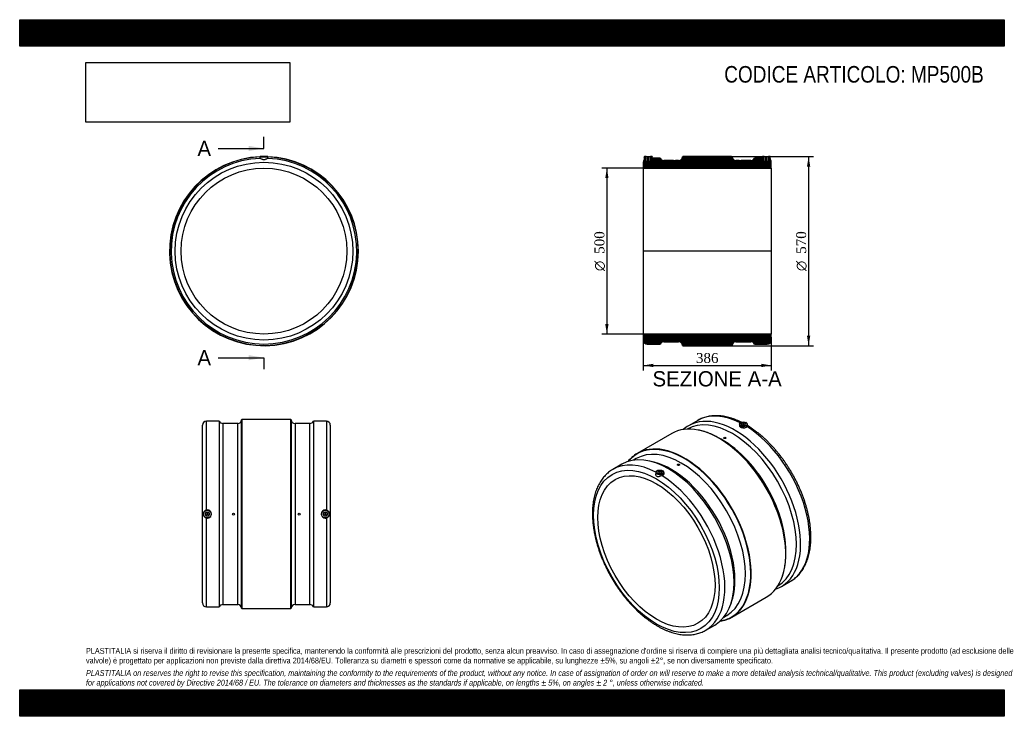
# Model space of a CAD drawing. Header units: millimetres. Extents: x 0 to 2970, y 0 to 2100.
import ezdxf
from ezdxf.enums import TextEntityAlignment as Align
from ezdxf.lldxf.tags import DXFTag

# ---------------------------------------------------------------- set-up
doc = ezdxf.new("R2010")
doc.units = ezdxf.units.MM
doc.header["$LTSCALE"] = 10
for name, color, linetype in [('Default', 7, 'Continuous'), ('DV4_Default', 7, 'Continuous'), ('MP500B', 7, 'Continuous')]:
    doc.layers.add(name, color=color, linetype=linetype)
doc.styles.add('SEACAD_Solid_Edge_ANSI', font='seans.ttf')
doc.styles.add('SEACAD_Solid_Edge_ANSI1_Symbols', font='semeca1.ttf')
doc.styles.add('SEACAD_Times_New_Roman', font='times.ttf')
tags = doc.linetypes.add('CENTER2', pattern=[28.575, 19.05, -3.175, 3.175, -3.175]).pattern_tags.tags
tags[10:11] = [DXFTag(74, 4), DXFTag(75, 0), DXFTag(340, '0'), DXFTag(46, 0.0), DXFTag(50, 0.0), DXFTag(44, 0.0), DXFTag(45, 0.0)]
tags[8:9] = [DXFTag(74, 4), DXFTag(75, 0), DXFTag(340, '0'), DXFTag(46, 0.0), DXFTag(50, 0.0), DXFTag(44, 0.0), DXFTag(45, 0.0)]
tags[6:7] = [DXFTag(74, 4), DXFTag(75, 0), DXFTag(340, '0'), DXFTag(46, 0.0), DXFTag(50, 0.0), DXFTag(44, 0.0), DXFTag(45, 0.0)]
tags[4:5] = [DXFTag(74, 4), DXFTag(75, 0), DXFTag(340, '0'), DXFTag(46, 0.0), DXFTag(50, 0.0), DXFTag(44, 0.0), DXFTag(45, 0.0)]
doc.dimstyles.new('ANSImm', dxfattribs={"dimtxt": 30, "dimasz": 30, "dimexe": 15, "dimexo": 0, "dimgap": 7.5, "dimtad": 1, "dimdsep": 46, "dimtxsty": 'SEACAD_Times_New_Roman', "dimblk1": '_SE_FILLED', "dimblk2": '_SE_FILLED', "dimsah": 1, "dimcen": 15, "dimazin": 0, "dimtfac": 0.85, "dimtdec": 3, "dimtofl": 0, "dimtmove": 0, "dimatfit": 3, "dimfxl": 1, "dimarcsym": 0})
picture_1 = doc.add_image_def('image1.jpg', size_in_pixel=(4302, 1260))

# ---------------------------------------------------------------- blocks, each defined once
blk = doc.blocks.new('SE')
at = {"layer": 'MP500B', "color": 7, "linetype": 'Continuous'}
for p, q in [((724.8, 1686.8), (724.5, 1682)), ((725.3, 1687.3), (724.8, 1686.8)), ((724.8, 1686.8), (748.8, 1686.8)), ((748.3, 1687.3), (725.3, 1687.3)), ((748.8, 1686.8), (748.3, 1687.3)), ((749.1, 1682.1), (748.8, 1686.8))]:
    blk.add_line(p, q, dxfattribs=at)
for radius in [268, 250]:
    blk.add_circle((736.8, 1402.3), radius, dxfattribs=at)
for radius, start, end in [(285, 92.3641, 0), (284.1, 92.4341, 0), (280, 92.4394, 87.5606), (285, 0, 87.6359), (284.1, 0, 87.5659)]:
    blk.add_arc((736.8, 1402.3), radius, start, end, dxfattribs=at)
blk.add_open_spline([(748.7, 1682.1), (748, 1682.1), (746.4, 1681.2), (743.3, 1679.5), (742.2, 1678.9), (739.7, 1678), (738.3, 1677.6), (735.4, 1677.6), (734, 1678), (731.5, 1678.9), (730.3, 1679.5), (728.3, 1680.6), (727.3, 1681.1), (725.8, 1681.9), (725.2, 1682.1), (724.9, 1682.1)], degree=3, knots=[0, 0, 0, 0, 0.25, 0.25, 0.375, 0.375, 0.5, 0.5, 0.625, 0.625, 0.75, 0.75, 0.875, 0.875, 1, 1, 1, 1], dxfattribs=at)
blk = doc.blocks.new('SE1')
at = {"layer": 'MP500B', "color": 7, "linetype": 'Continuous'}
for p, q in [((2045.1, 892), (2017.6, 876.1)), ((2171, 880.9), (2170.8, 877.1)), ((2175.4, 886), (2175, 885.8)), ((2181, 878.4), (2181, 877.5)), ((2185, 877.5), (2185, 878.4)), ((2191, 885.8), (2190.7, 886)), ((2195.4, 875.8), (2195, 880.9)), ((1966.7, 852.5), (1862.7, 792.5)), ((2124.2, 839.4), (2124.2, 839)), ((2130.2, 839), (2130.2, 839.4)), ((1859.5, 776.8), (1851.4, 772.1)), ((1816.8, 760.2), (1789.2, 744.3)), ((1984.2, 758.6), (1984.2, 758.1)), ((1990.2, 758.1), (1990.2, 758.6)), ((1919.3, 735.6), (1918.9, 730.7)), ((1923.7, 740.7), (1923.3, 740.5)), ((1929.3, 733.1), (1929.3, 732.1)), ((1933.3, 732.1), (1933.3, 733.1)), ((1939.3, 740.5), (1938.9, 740.7)), ((1943.6, 731.8), (1943.3, 735.6)), ((2297.6, 391.1), (2325.1, 407.1)), ((2147.7, 298.8), (2251.7, 358.9)), ((2124.4, 299.2), (2132.5, 303.9)), ((2069.2, 259.3), (2096.8, 275.2))]:
    blk.add_line(p, q, dxfattribs=at)
blk.add_arc((1950.3, 485.1), 360.3, 14.6596, 18.3317, dxfattribs=at)
for centre, major_axis, start_param, end_param in [((2149.9, 629.2), (136.5, -236.4), 0.005572, 3.139987), ((2157.6, 633.6), (-140, 242.5), 3.020509, 6.283185), ((2185.1, 649.6), (140, -242.5), 2.416473, 3.141593), ((2109.2, 605.7), (142.5, -246.8), 2.671194, 3.141593), ((2157.6, 633.6), (-140, 242.5), 0, 0.121083), ((2109.2, 605.7), (142.5, -246.8), 0.468562, 2.671194), ((2183, 880.6), (-12, 0), 5.439439, 6.283185), ((2183, 880.6), (-12, 0), 0, 3.985339), ((2183, 880.6), (6, 0), 0, 3.886147), ((2183, 878.4), (2, 0), 0, 4.520589), ((2183, 878.4), (2, 0), 4.904189, 6.283185), ((2183, 880.6), (6, 0), 5.538631, 6.283185), ((2185.1, 649.6), (140, -242.5), 0, 2.313619), ((2118.3, 611), (-136.5, 236.4), 3.860644, 5.562352), ((1956.8, 517.7), (-140, 242.5), 3.141593, 6.283185), ((2004.5, 545.2), (142, -246), 2.056119, 3.353528), ((1996, 540.3), (136.5, -236.4), 0.005572, 3.141593), ((2005.2, 545.6), (-142.5, 246.8), 5.819528, 6.283185), ((2005.2, 545.6), (-142.5, 246.8), 3.612297, 5.819528), ((2005.2, 545.6), (-142.5, 246.8), 0, 0.222889), ((1929.2, 501.8), (140, -242.5), 2.406081, 3.14178), ((1964.5, 522.1), (-136.5, 236.4), 3.587531, 5.837247), ((2109.9, 606.1), (-142, 246), 4.362441, 5.063081), ((1931.3, 735.3), (-12, 0), 5.439439, 6.283185), ((1931.3, 735.3), (-12, 0), 0, 3.985339), ((1931.3, 735.3), (6, 0), 0, 3.886147), ((1931.3, 733.1), (-2, 0), 1.762596, 6.283185), ((1931.3, 733.1), (-2, 0), 0, 1.378997), ((1931.3, 735.3), (6, 0), 5.538631, 6.283185), ((1929.2, 501.8), (140, -242.5), 0.004419, 2.313619), ((2004.5, 545.2), (142, -246), 0.915017, 2.056119), ((2004.5, 545.2), (142, -246), 0, 0.915017), ((2109.2, 605.7), (142.5, -246.8), 0, 0.468562), ((2149.9, 629.2), (136.5, -236.4), 0.001606, 0.005572), ((2005.2, 545.6), (-142.5, 246.8), 2.918704, 3.612297), ((2004.5, 545.2), (142, -246), 6.07125, 6.283185), ((1996, 540.3), (136.5, -236.4), 0, 0.005572), ((1929.2, 501.8), (140, -242.5), 0, 0.004419)]:
    blk.add_ellipse(centre, major_axis=major_axis, ratio=0.57735, start_param=start_param, end_param=end_param, dxfattribs=at)
for centre, major_axis in [((2183, 881), (11.5, 0)), ((2183, 881), (-6.5, 0)), ((2127.2, 839.4), (-3, 0)), ((1920.7, 496.9), (134, -232.1)), ((1920.7, 496.9), (-125, 216.5)), ((1987.2, 758.6), (3, 0)), ((1931.3, 735.7), (11.5, 0)), ((1931.3, 735.7), (-6.5, 0))]:
    blk.add_ellipse(centre, major_axis=major_axis, ratio=0.57735, dxfattribs=at)
for points, knots in [([(2176.8, 886.5), (2173.9, 887.9), (2168.4, 890.5), (2159.9, 894), (2151.5, 897.1), (2143.2, 899.8), (2134.9, 902), (2126.7, 903.8), (2118.6, 905.1), (2110.6, 905.9), (2102.7, 906.3), (2095, 906.2), (2087.5, 905.6), (2080.1, 904.6), (2072.9, 903.1), (2065.9, 901.2), (2059.2, 898.9), (2052.7, 896.1), (2047.8, 893.6), (2045.5, 892.2), (2044.9, 891.8)], [0.0706488, 0.0706488, 0.0706488, 0.0706488, 0.125104, 0.1798956, 0.2346648, 0.2893929, 0.3440574, 0.3986325, 0.4530892, 0.5073972, 0.5615262, 0.6154488, 0.6691431, 0.7225955, 0.7758035, 0.8287776, 0.8815414, 0.9341315, 0.9865953, 1, 1, 1, 1]), ([(2194.5, 767.8), (2193.8, 768.6), (2190.9, 771.9), (2185, 778.1), (2177.2, 786), (2169.3, 793.6), (2161.3, 800.9), (2153.2, 807.9), (2145, 814.5), (2136.7, 820.8), (2128.4, 826.6), (2120.1, 832.2), (2111.8, 837.3), (2103.4, 842), (2095.1, 846.3), (2086.7, 850.2), (2078.5, 853.7), (2070.2, 856.8), (2062.1, 859.4), (2054.2, 861.5), (2049.6, 862.5), (2047.1, 863)], [0, 0, 0, 0, 0.012968, 0.068237, 0.123508, 0.178781, 0.234056, 0.289333, 0.344612, 0.399893, 0.455177, 0.510463, 0.565752, 0.621042, 0.676333, 0.731626, 0.786918, 0.842209, 0.897497, 0.95278, 1, 1, 1, 1]), ([(2170.8, 877.1), (2170.7, 876.8), (2170.7, 876.5), (2170.9, 875.6), (2171.1, 875.1), (2171.7, 874.1), (2172.1, 873.6), (2173.1, 872.7), (2173.7, 872.3), (2175.7, 871.2), (2177.3, 870.6), (2180.8, 869.8), (2182.7, 869.7), (2185.5, 869.8), (2186.4, 869.9), (2188.1, 870.3), (2189, 870.5), (2191.3, 871.4), (2192.6, 872.2), (2193.6, 873.1)], [0.2735082, 0.2735082, 0.2735082, 0.2735082, 0.3125, 0.3125, 0.375, 0.375, 0.4375, 0.4375, 0.5, 0.5, 0.625, 0.625, 0.75, 0.75, 0.8125, 0.8125, 0.875, 0.875, 1, 1, 1, 1]), ([(2195.4, 875.8), (2195.4, 875.5), (2195.3, 875.2), (2194.8, 874.4), (2194.3, 873.8), (2193.6, 873.1)], [0.7865521, 0.7865521, 0.7865521, 0.7865521, 0.875, 0.875, 1, 1, 1, 1]), ([(2325, 407), (2326.5, 407.9), (2329.7, 409.8), (2335, 413.5), (2340.5, 417.9), (2345.8, 422.7), (2350.8, 427.9), (2355.5, 433.5), (2359.9, 439.5), (2363.9, 445.8), (2367.7, 452.5), (2371.2, 459.6), (2374.3, 467), (2377.1, 474.7), (2379.5, 482.8), (2381.6, 491.1), (2383.3, 499.8), (2384.7, 508.6), (2385.7, 517.8), (2386.4, 527.1), (2386.7, 536.7), (2386.6, 546.5), (2386.2, 556.4), (2385.5, 566.5), (2384.3, 576.7), (2382.9, 587.1), (2381.1, 597.5), (2378.9, 608.1), (2376.4, 618.7), (2373.6, 629.3), (2370.5, 640), (2367, 650.7), (2363.2, 661.4), (2359.1, 672.1), (2354.7, 682.7), (2350, 693.3), (2345.1, 703.8), (2339.8, 714.2), (2334.3, 724.5), (2328.6, 734.7), (2322.6, 744.7), (2316.3, 754.5), (2309.9, 764.2), (2303.2, 773.7), (2296.3, 783), (2289.2, 792), (2281.9, 800.8), (2274.5, 809.3), (2266.9, 817.6), (2259.2, 825.6), (2251.3, 833.2), (2243.4, 840.6), (2235.3, 847.6), (2227.1, 854.3), (2218.8, 860.6), (2210.6, 866.5), (2202.5, 871.9), (2197.8, 874.8), (2195.4, 876.3)], [0.0004195, 0.0004195, 0.0004195, 0.0004195, 0.0124752, 0.0298277, 0.0471874, 0.0645736, 0.0820038, 0.0994924, 0.11705, 0.134683, 0.1523938, 0.1701805, 0.1880384, 0.2059603, 0.2239372, 0.2419599, 0.2600188, 0.2781051, 0.296211, 0.3143297, 0.3324556, 0.3505838, 0.3687102, 0.3868324, 0.4049488, 0.4230582, 0.44116, 0.4592539, 0.47734, 0.4954186, 0.5134899, 0.5315545, 0.549613, 0.5676661, 0.5857145, 0.603759, 0.6218003, 0.6398391, 0.6578764, 0.6759129, 0.6939495, 0.7119867, 0.7300252, 0.748066, 0.7661098, 0.7841574, 0.8022096, 0.8202672, 0.8383311, 0.8564019, 0.8744802, 0.8925669, 0.9106623, 0.9287668, 0.9468807, 0.965004, 0.9831362, 0.9979218, 0.9979218, 0.9979218, 0.9979218]), ([(2129.3, 837.7), (2128.7, 837.4), (2127.9, 837.2), (2126.4, 837.2), (2125.6, 837.4), (2124.5, 838.1), (2124.2, 838.5), (2124.2, 839), (2124.2, 839), (2124.2, 839)], [0, 0, 0, 0, 0.125, 0.125, 0.25, 0.25, 0.375, 0.375, 0.3751035, 0.3751035, 0.3751035, 0.3751035]), ([(1789.2, 744.2), (1787.7, 743.3), (1784.5, 741.5), (1779.3, 737.8), (1773.8, 733.5), (1768.5, 728.6), (1763.5, 723.4), (1758.9, 717.8), (1754.5, 711.9), (1750.4, 705.5), (1746.6, 698.8), (1743.2, 691.7), (1740, 684.3), (1737.3, 676.6), (1734.8, 668.5), (1732.7, 660.2), (1731, 651.6), (1729.6, 642.7), (1728.6, 633.6), (1727.9, 624.2), (1727.6, 614.6), (1727.7, 604.9), (1728.1, 594.9), (1728.9, 584.8), (1730, 574.6), (1731.4, 564.3), (1733.3, 553.8), (1735.4, 543.3), (1737.9, 532.7), (1740.7, 522), (1743.9, 511.3), (1747.3, 500.6), (1751.1, 489.9), (1755.2, 479.2), (1759.6, 468.6), (1764.3, 458), (1769.2, 447.5), (1774.5, 437.1), (1780, 426.8), (1785.7, 416.7), (1791.7, 406.6), (1798, 396.8), (1804.5, 387.1), (1811.1, 377.6), (1818, 368.4), (1825.1, 359.3), (1832.4, 350.5), (1839.8, 342), (1847.4, 333.7), (1855.1, 325.8), (1863, 318.1), (1871, 310.7), (1879, 303.7), (1887.2, 297.1), (1895.5, 290.7), (1903.8, 284.8), (1912.2, 279.2), (1920.6, 274), (1929, 269.2), (1937.5, 264.8), (1945.9, 260.8), (1954.4, 257.3), (1962.8, 254.2), (1971.1, 251.5), (1979.4, 249.3), (1987.6, 247.6), (1995.7, 246.3), (2003.7, 245.4), (2011.6, 245.1), (2019.3, 245.2), (2026.9, 245.7), (2034.2, 246.7), (2041.4, 248.2), (2048.4, 250.1), (2055.1, 252.5), (2061.6, 255.3), (2066.6, 257.8), (2069.1, 259.3), (2069.8, 259.7)], [0, 0, 0, 0, 0.008578, 0.021472, 0.034371, 0.04729, 0.060241, 0.073236, 0.086282, 0.099385, 0.112545, 0.125761, 0.139031, 0.152348, 0.165706, 0.179097, 0.192516, 0.205955, 0.219409, 0.232872, 0.246341, 0.259811, 0.27328, 0.286746, 0.300207, 0.313663, 0.327114, 0.340559, 0.353998, 0.367431, 0.380859, 0.394282, 0.4077, 0.421115, 0.434526, 0.447934, 0.46134, 0.474743, 0.488146, 0.501548, 0.51495, 0.528353, 0.541757, 0.555162, 0.568569, 0.58198, 0.595394, 0.608811, 0.622234, 0.635661, 0.649095, 0.662534, 0.67598, 0.689432, 0.702892, 0.716359, 0.729832, 0.743311, 0.756796, 0.770285, 0.783775, 0.797263, 0.810746, 0.824219, 0.837676, 0.851111, 0.864517, 0.877887, 0.891212, 0.904487, 0.917705, 0.930864, 0.943962, 0.957003, 0.969993, 0.982939, 0.995855, 1, 1, 1, 1]), ([(1990.2, 758.1), (1990.2, 757.7), (1989.8, 757.2), (1988.7, 756.6), (1987.9, 756.4), (1986.4, 756.4), (1985.6, 756.6), (1984.5, 757.2), (1984.2, 757.7), (1984.2, 758.1)], [0.3751035, 0.3751035, 0.3751035, 0.3751035, 0.5, 0.5, 0.625, 0.625, 0.75, 0.75, 0.875, 0.875, 0.875, 0.875]), ([(1937.6, 725.3), (1935.1, 724.5), (1932.3, 723.4), (1928.4, 722.3), (1927.1, 722), (1924.6, 721.9), (1923.5, 722.1), (1921.4, 723.2), (1920.6, 724.2), (1919.5, 726.4), (1919.1, 727.6), (1918.9, 729.5), (1918.9, 730.1), (1918.9, 730.7)], [0, 0, 0, 0, 0.25, 0.25, 0.375, 0.375, 0.5, 0.5, 0.625, 0.625, 0.75, 0.75, 0.8162938, 0.8162938, 0.8162938, 0.8162938]), ([(1937.6, 725.3), (1938.4, 725.6), (1939.1, 725.9), (1940.5, 726.6), (1941.1, 727.1), (1942.6, 728.4), (1943.3, 729.5), (1943.6, 731), (1943.6, 731.4), (1943.6, 731.8)], [0, 0, 0, 0, 0.0625, 0.0625, 0.125, 0.125, 0.25, 0.25, 0.294512, 0.294512, 0.294512, 0.294512]), ([(2300.9, 423), (2301.2, 423.8), (2302.3, 426.9), (2304.1, 433.2), (2306.1, 441.3), (2307.8, 449.8), (2309.1, 458.6), (2310.1, 467.6), (2310.7, 476.9), (2311, 486.3), (2311, 496), (2310.6, 505.9), (2309.8, 515.9), (2308.7, 526.1), (2307.3, 536.4), (2305.5, 546.9), (2303.4, 557.3), (2301.2, 567.4), (2299.6, 573.2), (2298.8, 576.2)], [0, 0, 0, 0, 0.018451, 0.08067, 0.1429, 0.20514, 0.267387, 0.329638, 0.391892, 0.454148, 0.516403, 0.578658, 0.640911, 0.703163, 0.765412, 0.827659, 0.889904, 0.952147, 1, 1, 1, 1])]:
    blk.add_open_spline(points, degree=3, knots=knots, dxfattribs=at)
blk.add_open_spline([(2130.2, 839), (2130.2, 838.5), (2129.8, 838.1), (2129.3, 837.7)], degree=3, dxfattribs=at)
blk = doc.blocks.new('SE2')
at = {"layer": 'MP500B', "color": 7, "linetype": 'Continuous'}
for p, q in [((669.4, 325.6), (669.4, 893.8)), ((670.4, 894.7), (670.4, 324.7)), ((817.5, 894.7), (670.4, 894.7)), ((817.5, 324.7), (817.5, 894.7)), ((818.5, 893.8), (818.5, 325.6)), ((551, 341.7), (551, 877.7)), ((563, 621.6), (563, 889.7)), ((602, 889.7), (563, 889.7)), ((602, 889.7), (602, 329.7)), ((612.9, 882.7), (612.9, 336.7)), ((657.5, 882.7), (612.9, 882.7)), ((657.5, 336.7), (657.5, 882.7)), ((830.5, 882.7), (830.5, 336.7)), ((875.1, 882.7), (830.5, 882.7)), ((875.1, 336.7), (875.1, 882.7)), ((886, 889.7), (886, 329.7)), ((925, 889.7), (886, 889.7)), ((925, 889.7), (925, 621.6)), ((937, 877.7), (937, 341.7)), ((563, 329.7), (563, 597.8)), ((925, 597.8), (925, 329.7)), ((563, 329.7), (602, 329.7)), ((612.9, 336.7), (657.5, 336.7)), ((830.5, 336.7), (875.1, 336.7)), ((886, 329.7), (925, 329.7)), ((670.4, 324.7), (817.5, 324.7))]:
    blk.add_line(p, q, dxfattribs=at)
for centre, radius in [((566, 609.7), 12), ((566, 609.7), 11.5), ((566, 609.7), 6.5), ((566, 609.7), 6), ((566, 609.7), 2), ((645, 609.7), 3), ((843, 609.7), 3), ((922, 609.7), 12), ((922, 609.7), 11.5), ((922, 609.7), 6.5), ((922, 609.7), 6), ((922, 609.7), 2)]:
    blk.add_circle(centre, radius, dxfattribs=at)
for centre, radius, start, end in [((657.5, 894.7), 12, 270, 355.5883), ((670.4, 893.7), 1, 90, 175.5883), ((817.5, 893.7), 1, 4.4117, 90), ((830.5, 894.7), 12, 184.4117, 270), ((563, 877.7), 12, 90, 180), ((612.9, 894.7), 12, 204.6243, 270), ((875.1, 894.7), 12, 270, 335.3757), ((925, 877.7), 12, 0, 90), ((565.7, 609.7), 12.2, 102.7995, 257.2005), ((566, 609.7), 12.3, 255.9225, 104.0775), ((922, 609.7), 12.3, 75.9225, 284.0775), ((922.3, 609.7), 12.2, 282.7995, 77.2005), ((563, 341.7), 12, 180, 270), ((612.9, 324.7), 12, 90, 155.3757), ((657.5, 324.7), 12, 4.4117, 90), ((830.5, 324.7), 12, 90, 175.5883), ((875.1, 324.7), 12, 24.6243, 90), ((925, 341.7), 12, 270, 0), ((670.4, 325.7), 1, 184.4117, 270), ((817.5, 325.7), 1, 270, 355.5883)]:
    blk.add_arc(centre, radius, start, end, dxfattribs=at)
blk = doc.blocks.new('SE4')
at = {"color": 7, "linetype": 'Continuous', "style": 'SEACAD_Solid_Edge_ANSI'}
blk.add_text('A', height=46, dxfattribs=at).set_placement((536.2, 1734.9), align=Align.TOP_LEFT)
blk = doc.blocks.new('SE5')
at = {"color": 7, "linetype": 'Continuous', "style": 'SEACAD_Solid_Edge_ANSI'}
blk.add_text('A', height=46, dxfattribs=at).set_placement((536.2, 1104), align=Align.TOP_LEFT)
blk = doc.blocks.new('SEANNOT_GROUP')
at = {"linetype": 'Continuous'}
blk.add_hatch(color=7, dxfattribs=at).paths.add_polyline_path([(690.8, 1704.2), (736.8, 1711.9), (690.8, 1719.6)])
at = {"color": 7, "linetype": 'Continuous'}
blk.add_lwpolyline([(598.8, 1711.9), (736.8, 1711.9)], dxfattribs=at)
blk = doc.blocks.new('SEANNOT_GROUP1')
at = {"linetype": 'Continuous'}
blk.add_hatch(color=7, dxfattribs=at).paths.add_polyline_path([(690.8, 1073.3), (736.8, 1081), (690.8, 1088.7)])
at = {"color": 7, "linetype": 'Continuous'}
blk.add_lwpolyline([(598.8, 1081), (736.8, 1081)], dxfattribs=at)
blk = doc.blocks.new('SE3')
at = {"layer": 'Default', "color": 7, "linetype": 'CENTER2'}
for p, q in [((736.8, 1711.9), (736.8, 1746.4)), ((736.8, 1081), (736.8, 1046.5))]:
    blk.add_line(p, q, dxfattribs=at)
at = {"layer": 'Default', "color": 7, "linetype": 'CENTER2', "const_width": 0.0001}
blk.add_lwpolyline([(736.8, 1711.9), (736.8, 1081)], dxfattribs=at)
at = {"layer": 'Default'}
for name in ['SE4', 'SEANNOT_GROUP', 'SE5', 'SEANNOT_GROUP1']:
    blk.add_blockref(name, (0, 0), dxfattribs=at)
blk = doc.blocks.new('SE6')
at = {"layer": 'MP500B', "linetype": 'Continuous'}
h = blk.add_hatch(dxfattribs=at)
h.set_pattern_fill('LINE', scale=0.629921, angle=45, style=0)
edge = h.paths.add_edge_path()
edge.add_line((1881.1, 1670.3), (1881.1, 1652.3))
edge.add_line((1881.1, 1652.3), (2267.1, 1652.3))
edge.add_line((2267.1, 1652.3), (2267.1, 1670.3))
edge.add_arc((2255.1, 1670.3), 12, 0, 37.3823)
edge.add_line((2264.6, 1677.6), (2264.1, 1686.8))
edge.add_line((2264.1, 1686.8), (2263.6, 1687.3))
edge.add_line((2263.6, 1687.3), (2258.6, 1687.3))
edge.add_line((2258.6, 1687.3), (2258.1, 1686.8))
edge.add_line((2258.1, 1686.8), (2258.1, 1672.3))
edge.add_line((2258.1, 1672.3), (2254.1, 1672.3))
edge.add_line((2254.1, 1672.3), (2254.1, 1684.1))
edge.add_line((2254.1, 1684.1), (2250.1, 1684.1))
edge.add_line((2250.1, 1684.1), (2250.1, 1672.3))
edge.add_line((2250.1, 1672.3), (2246.1, 1672.3))
edge.add_line((2246.1, 1672.3), (2246.1, 1686.8))
edge.add_line((2246.1, 1686.8), (2245.6, 1687.3))
edge.add_line((2245.6, 1687.3), (2240.6, 1687.3))
edge.add_line((2240.6, 1687.3), (2240.1, 1686.8))
edge.add_line((2240.1, 1686.8), (2239.8, 1682.3))
edge.add_line((2239.8, 1682.3), (2216.1, 1682.3))
edge.add_arc((2205.2, 1687.3), 12, 270, 335.3757, ccw=False)
edge.add_line((2205.2, 1675.3), (2176.1, 1675.3))
edge.add_line((2176.1, 1675.3), (2176.1, 1675.8))
edge.add_line((2176.1, 1675.8), (2170.1, 1675.8))
edge.add_line((2170.1, 1675.8), (2170.1, 1675.3))
edge.add_line((2170.1, 1675.3), (2160.6, 1675.3))
edge.add_arc((2160.6, 1687.3), 12, 184.4117, 270, ccw=False)
edge.add_arc((2147.6, 1686.3), 1, 4.4117, 90)
edge.add_line((2147.6, 1687.3), (2000.6, 1687.3))
edge.add_arc((2000.6, 1686.3), 1, 90, 175.5883)
edge.add_arc((1987.6, 1687.3), 12, 270, 355.5883, ccw=False)
edge.add_line((1987.6, 1675.3), (1978.1, 1675.3))
edge.add_line((1978.1, 1675.3), (1978.1, 1675.8))
edge.add_line((1978.1, 1675.8), (1972.1, 1675.8))
edge.add_line((1972.1, 1675.8), (1972.1, 1675.3))
edge.add_line((1972.1, 1675.3), (1943, 1675.3))
edge.add_arc((1943, 1687.3), 12, 204.6243, 270, ccw=False)
edge.add_line((1932.1, 1682.3), (1908.4, 1682.3))
edge.add_line((1908.4, 1682.3), (1908.1, 1686.8))
edge.add_line((1908.1, 1686.8), (1907.6, 1687.3))
edge.add_line((1907.6, 1687.3), (1902.6, 1687.3))
edge.add_line((1902.6, 1687.3), (1902.1, 1686.8))
edge.add_line((1902.1, 1686.8), (1902.1, 1672.3))
edge.add_line((1902.1, 1672.3), (1898.1, 1672.3))
edge.add_line((1898.1, 1672.3), (1898.1, 1684.1))
edge.add_line((1898.1, 1684.1), (1894.1, 1684.1))
edge.add_line((1894.1, 1684.1), (1894.1, 1672.3))
edge.add_line((1894.1, 1672.3), (1890.1, 1672.3))
edge.add_line((1890.1, 1672.3), (1890.1, 1686.8))
edge.add_line((1890.1, 1686.8), (1889.6, 1687.3))
edge.add_line((1889.6, 1687.3), (1884.6, 1687.3))
edge.add_line((1884.6, 1687.3), (1884.1, 1686.8))
edge.add_line((1884.1, 1686.8), (1883.6, 1677.6))
edge.add_arc((1893.1, 1670.3), 12, 142.6177, 180)
h = blk.add_hatch(dxfattribs=at)
h.set_pattern_fill('LINE', scale=0.629921, angle=45, style=0)
edge = h.paths.add_edge_path()
edge.add_line((1893.1, 1122.3), (1932.1, 1122.3))
edge.add_arc((1943, 1117.3), 12, 90, 155.3757, ccw=False)
edge.add_line((1943, 1129.3), (1987.6, 1129.3))
edge.add_arc((1987.6, 1117.3), 12, 4.4117, 90, ccw=False)
edge.add_arc((2000.6, 1118.3), 1, 184.4117, 270)
edge.add_line((2000.6, 1117.3), (2147.6, 1117.3))
edge.add_arc((2147.6, 1118.3), 1, 270, 355.5883)
edge.add_arc((2160.6, 1117.3), 12, 90, 175.5883, ccw=False)
edge.add_line((2160.6, 1129.3), (2205.2, 1129.3))
edge.add_arc((2205.2, 1117.3), 12, 24.6243, 90, ccw=False)
edge.add_line((2216.1, 1122.3), (2255.1, 1122.3))
edge.add_arc((2255.1, 1134.3), 12, 270, 360)
edge.add_line((2267.1, 1134.3), (2267.1, 1152.3))
edge.add_line((2267.1, 1152.3), (1881.1, 1152.3))
edge.add_line((1881.1, 1152.3), (1881.1, 1134.3))
edge.add_arc((1893.1, 1134.3), 12, 180, 270)
at = {"layer": 'DV4_Default', "color": 7, "linetype": 'CENTER2'}
blk.add_line((2268.9, 1402.3), (1879.4, 1402.3), dxfattribs=at)
at = {"layer": 'MP500B', "color": 7, "linetype": 'Continuous'}
for p, q in [((1881.1, 1670.3), (1881.1, 1652.3)), ((1884.1, 1686.8), (1883.6, 1677.6)), ((1884.1, 1686.8), (1884.6, 1687.3)), ((1889.6, 1687.3), (1884.6, 1687.3)), ((1889.6, 1687.3), (1902.6, 1687.3)), ((1889.6, 1687.3), (1890.1, 1686.8)), ((1902.1, 1686.8), (1890.1, 1686.8)), ((1890.1, 1672.3), (1890.1, 1686.8)), ((1894.1, 1672.3), (1890.1, 1672.3)), ((1894.1, 1684.1), (1894.1, 1672.3)), ((1898.1, 1684.1), (1894.1, 1684.1)), ((1898.1, 1672.3), (1898.1, 1684.1)), ((1902.1, 1672.3), (1898.1, 1672.3)), ((1902.1, 1686.8), (1902.6, 1687.3)), ((1902.1, 1686.8), (1902.1, 1672.3)), ((1907.6, 1687.3), (1902.6, 1687.3)), ((1907.6, 1687.3), (1908.1, 1686.8)), ((1908.4, 1682.3), (1908.1, 1686.8)), ((1932.1, 1682.3), (1908.4, 1682.3)), ((1972.1, 1675.3), (1943, 1675.3)), ((1972.1, 1675.3), (1972.1, 1675.8)), ((1972.1, 1675.8), (1978.1, 1675.8)), ((1978.1, 1675.8), (1978.1, 1675.3)), ((1987.6, 1675.3), (1978.1, 1675.3)), ((2147.6, 1687.3), (2000.6, 1687.3)), ((2170.1, 1675.3), (2160.6, 1675.3)), ((2170.1, 1675.8), (2176.1, 1675.8)), ((2170.1, 1675.3), (2170.1, 1675.8)), ((2176.1, 1675.8), (2176.1, 1675.3)), ((2205.2, 1675.3), (2176.1, 1675.3)), ((2239.8, 1682.3), (2216.1, 1682.3)), ((2240.1, 1686.8), (2239.8, 1682.3)), ((2240.1, 1686.8), (2240.6, 1687.3)), ((2245.6, 1687.3), (2240.6, 1687.3)), ((2245.6, 1687.3), (2258.6, 1687.3)), ((2245.6, 1687.3), (2246.1, 1686.8)), ((2258.1, 1686.8), (2246.1, 1686.8)), ((2246.1, 1672.3), (2246.1, 1686.8)), ((2250.1, 1672.3), (2246.1, 1672.3)), ((2254.1, 1684.1), (2250.1, 1684.1)), ((2250.1, 1684.1), (2250.1, 1672.3)), ((2254.1, 1672.3), (2254.1, 1684.1)), ((2258.1, 1672.3), (2254.1, 1672.3)), ((2258.1, 1686.8), (2258.6, 1687.3)), ((2258.1, 1686.8), (2258.1, 1672.3)), ((2263.6, 1687.3), (2258.6, 1687.3)), ((2263.6, 1687.3), (2264.1, 1686.8)), ((2264.6, 1677.6), (2264.1, 1686.8)), ((2267.1, 1652.3), (2267.1, 1670.3)), ((1881.1, 1652.3), (1881.1, 1152.3)), ((1881.1, 1652.3), (2267.1, 1652.3)), ((2267.1, 1652.3), (2267.1, 1152.3)), ((1881.1, 1152.3), (1881.1, 1134.3)), ((2267.1, 1152.3), (1881.1, 1152.3)), ((1943, 1129.3), (1987.6, 1129.3)), ((2160.6, 1129.3), (2205.2, 1129.3)), ((2267.1, 1134.3), (2267.1, 1152.3)), ((1893.1, 1122.3), (1932.1, 1122.3)), ((2000.6, 1117.3), (2147.6, 1117.3)), ((2216.1, 1122.3), (2255.1, 1122.3))]:
    blk.add_line(p, q, dxfattribs=at)
for centre, radius, start, end in [((1893.1, 1670.3), 12, 142.6177, 180), ((1943, 1687.3), 12, 204.6243, 270), ((1987.6, 1687.3), 12, 270, 355.5883), ((2000.6, 1686.3), 1, 90, 175.5883), ((2147.6, 1686.3), 1, 4.4117, 90), ((2160.6, 1687.3), 12, 184.4117, 270), ((2205.2, 1687.3), 12, 270, 335.3757), ((2255.1, 1670.3), 12, 0, 37.3823), ((1893.1, 1134.3), 12, 180, 270), ((1943, 1117.3), 12, 90, 155.3757), ((1987.6, 1117.3), 12, 4.4117, 90), ((2160.6, 1117.3), 12, 90, 175.5883), ((2205.2, 1117.3), 12, 24.6243, 90), ((2255.1, 1134.3), 12, 270, 0), ((2000.6, 1118.3), 1, 184.4117, 270), ((2147.6, 1118.3), 1, 270, 355.5883)]:
    blk.add_arc(centre, radius, start, end, dxfattribs=at)
blk = doc.blocks.new('GDimGGroup')
at = {"layer": 'Default', "linetype": 'Continuous'}
for points in [[(2384.7, 1657.3), (2379.7, 1687.3), (2374.7, 1657.3)], [(2384.7, 1147.3), (2374.7, 1147.3), (2379.7, 1117.3)]]:
    blk.add_hatch(color=7, dxfattribs=at).paths.add_polyline_path(points)
at = {"layer": 'Default', "color": 7, "linetype": 'Continuous'}
for p, q in [((2147.6, 1687.3), (2394.7, 1687.3)), ((2379.7, 1687.3), (2379.7, 1117.3)), ((2147.6, 1117.3), (2394.7, 1117.3))]:
    blk.add_line(p, q, dxfattribs=at)
for s, style, p in [('570', 'SEACAD_Times_New_Roman', (2342.2, 1394.3)), ('O', 'SEACAD_Solid_Edge_ANSI1_Symbols', (2342.2, 1342.1))]:
    blk.add_text(s, height=30, rotation=90, dxfattribs=dict(at, style=style)).set_placement(p, align=Align.TOP_LEFT)
blk = doc.blocks.new('GDimGGroup1')
at = {"layer": 'Default', "linetype": 'Continuous'}
for points in [[(1766.2, 1622.3), (1776.2, 1622.3), (1771.2, 1652.3)], [(1766.2, 1182.3), (1771.2, 1152.3), (1776.2, 1182.3)]]:
    blk.add_hatch(color=7, dxfattribs=at).paths.add_polyline_path(points)
at = {"layer": 'Default', "color": 7, "linetype": 'Continuous'}
for p, q in [((1881.1, 1652.3), (1756.2, 1652.3)), ((1771.2, 1652.3), (1771.2, 1152.3)), ((1881.1, 1152.3), (1756.2, 1152.3))]:
    blk.add_line(p, q, dxfattribs=at)
for s, style, p in [('500', 'SEACAD_Times_New_Roman', (1733.7, 1394.3)), ('O', 'SEACAD_Solid_Edge_ANSI1_Symbols', (1733.7, 1342.1))]:
    blk.add_text(s, height=30, rotation=90, dxfattribs=dict(at, style=style)).set_placement(p, align=Align.TOP_LEFT)
blk = doc.blocks.new('DMBLK3')
at = {"layer": 'Default', "linetype": 'Continuous'}
for points in [[(1911.1, 1052.7), (1911.1, 1062.7), (1881.1, 1057.7)], [(2237.1, 1052.7), (2267.1, 1057.7), (2237.1, 1062.7)]]:
    blk.add_hatch(color=7, dxfattribs=at).paths.add_polyline_path(points)
at = {"layer": 'Default', "color": 7, "linetype": 'Continuous'}
for p, q in [((1881.1, 1143.3), (1881.1, 1042.7)), ((2267.1, 1143.3), (2267.1, 1042.7)), ((1881.1, 1057.7), (2267.1, 1057.7))]:
    blk.add_line(p, q, dxfattribs=at)
at = {"layer": 'Default', "color": 7, "linetype": 'Continuous', "style": 'SEACAD_Times_New_Roman'}
blk.add_text('386', height=30, dxfattribs=at).set_placement((2040, 1095.2), align=Align.TOP_LEFT)
blk = doc.blocks.new('_SE_FILLED')
at = {"color": 0}
blk.add_line((0, 0), (-1, 0), dxfattribs=at)
blk.add_solid([(0, 0), (-1, -0.1665), (-1, 0.1665), (0, 0)], dxfattribs=at)

msp = doc.modelspace()

# ---------------------------------------------------------------- hatches: boundary and pattern name
at = {"layer": 'Default', "linetype": 'Continuous'}
h = msp.add_hatch(dxfattribs=at)
h.set_pattern_fill('LINE', scale=0.629921, angle=45, style=0)
h.paths.add_polyline_path([(2970, 2020), (2970, 2100), (0, 2100), (0, 2020)])
for points in [[(2970, 2020), (2970, 2100), (0, 2100), (0, 2020)], [(2970, 0), (2970, 80), (0, 80), (0, 0)]]:
    msp.add_hatch(color=7, dxfattribs=at).paths.add_polyline_path(points)
h = msp.add_hatch(dxfattribs=at)
h.set_pattern_fill('LINE', scale=0.629921, angle=45, style=0)
h.paths.add_polyline_path([(2970, 0), (2970, 80), (0, 80), (0, 0)])

# ---------------------------------------------------------------- linework, layer by layer
at = {"layer": 'Default', "color": 7, "linetype": 'Continuous'}
for p, q in [((0, 2100), (2970, 2100)), ((0, 2020), (0, 2100)), ((2970, 2100), (2970, 2020)), ((2970, 2020), (0, 2020)), ((0, 80), (2970, 80)), ((0, 0), (0, 80)), ((2970, 80), (2970, 0)), ((2970, 0), (0, 0))]:
    msp.add_line(p, q, dxfattribs=at)

# ---------------------------------------------------------------- block references
at = {"layer": 'Default'}
for name in ['SE3', 'SE', 'SE6', 'GDimGGroup', 'GDimGGroup1', 'SE2', 'SE1']:
    msp.add_blockref(name, (0, 0), dxfattribs=at)

# ---------------------------------------------------------------- texts
at = {"layer": 'Default', "color": 7, "linetype": 'Continuous', "style": 'SEACAD_Solid_Edge_ANSI'}
msp.add_text('SEZIONE A-A', height=46, dxfattribs=at).set_placement((1908.83, 1040.432), align=Align.TOP_LEFT)
at = {"layer": 'Default', "attachment_point": 1}
for s, insert, char_height, width in [('{\\fArial Narrow|b0||i0||c0|p34;\\C7;\\H50.;\\W1.;CODICE ARTICOLO: MP500B}', (2125.202, 1960.335), 50, 792.99597), ("{\\fArial Narrow|b0||i0||c0|p34;\\C7;\\H17.5;\\W1.;PLASTITALIA si riserva il diritto di revisionare la presente specifica, mantenendo la conformità alle prescrizioni del prodotto, senza alcun preavviso. In caso di assegnazione d'ordine si riserva di compiere una più dettagliata analisi tecnico/qualitativa. Il presente prodotto (ad esclusione delle \\P}{\\fArial Narrow|b0||i0||c0|p34;\\C7;\\H17.5;\\W1.;valvole) è progettato per applicazioni non previste dalla direttiva 2014/68/EU. Tolleranza su diametri e spessori come da normative se applicabile, su lunghezze ±5%, su angoli ±2°, se non diversamente specificato.\\P}{\\fArial Narrow|b0||i0||c0|p34;\\C7;\\H5.;\\W1.;   \\P}{\\fArial Narrow|b0||i1||c0|p34;\\C7;\\H17.5;\\W1.;PLASTITALIA on reserves the right to revise this specification, maintaining the conformity to the requirements of the product, without any notice. In case of assignation of order on will reserve to make a more detailed analysis technical/qualitative. This product (excluding valves) is designed \\P}{\\fArial Narrow|b0||i1||c0|p34;\\C7;\\H17.5;\\W1.;for applications not covered by Directive 2014/68 / EU. The tolerance on diameters and thicknesses as the standards if applicable, on lengths ± 5%, on angles ± 2 °, unless otherwise indicated.\\P}", (200, 206.024), 17.5, 2570)]:
    msp.add_mtext(s, dxfattribs=dict(at, insert=insert, char_height=char_height, width=width))

# ---------------------------------------------------------------- dimensions: what is measured, and where the dimension line sits
at = {"layer": 'Default', "color": 7, "linetype": 'Continuous'}
dim = msp.add_linear_dim(base=(1881.11, 1057.653), p1=(1881.11, 1143.317), p2=(2267.11, 1143.317), angle=0, text='\\A1;<>', dimstyle='ANSImm', dxfattribs=at)
dim.commit()
dim.dimension.update_dxf_attribs({"geometry": 'DMBLK3', "text_midpoint": (2074.11, 1057.653), "dimtype": 161})

# ---------------------------------------------------------------- pictures from other files: only their frames are drawn
image = msp.add_image(picture_1, insert=(200, 1791.032), size_in_units=(614.571, 180))
image.dxf.flags = 7

doc.saveas('drawing.dxf')
